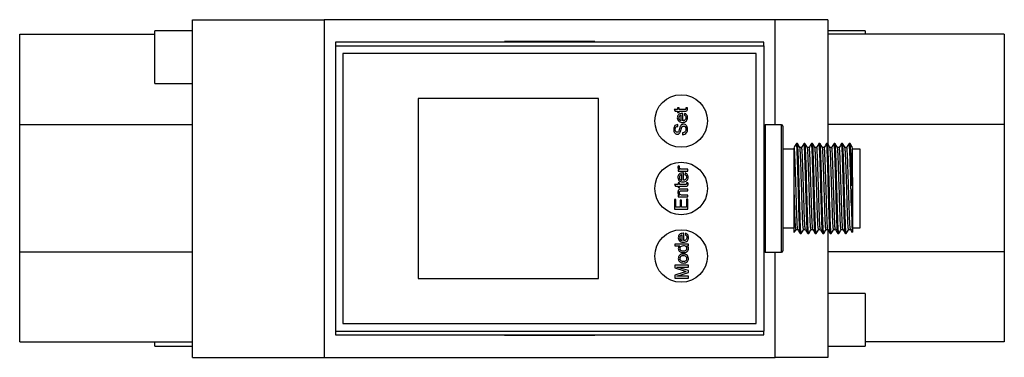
# Model space of a CAD drawing. Header units: millimetres. Extents: x 30 to 478, y 6 to 276.
# Tile 1 of 3: x 30 to 161, y 56 to 101. Entities that reach past the tile are written whole.
import ezdxf

# ---------------------------------------------------------------- set-up
doc = ezdxf.new("R2010")
doc.units = ezdxf.units.MM

msp = doc.modelspace()

# ---------------------------------------------------------------- linework, layer by layer
at = {"color": 7, "linetype": 'Continuous', "lineweight": 25}
for p, q in [((53.19, 55.87), (53.19, 100.87)), ((53.19, 100.87), (70.69, 100.87)), ((130.69, 100.87), (70.69, 100.87)), ((70.69, 100.87), (70.69, 55.87)), ((137.69, 100.87), (130.69, 100.87)), ((130.69, 86.87), (130.69, 100.87)), ((137.69, 100.87), (137.69, 84.34)), ((30.19, 98.92), (48.19, 98.92)), ((30.19, 86.91), (30.19, 98.92)), ((53.19, 99.37), (48.19, 99.37)), ((48.19, 92.84), (48.19, 99.37)), ((142.69, 99.37), (137.69, 99.37)), ((161.19, 98.92), (137.69, 98.92)), ((142.69, 99.37), (142.69, 98.92)), ((161.19, 98.92), (161.19, 86.91)), ((129.19, 97.87), (72.19, 97.87)), ((72.19, 97.87), (72.19, 97.37)), ((72.19, 97.37), (72.19, 59.37)), ((72.19, 97.37), (129.19, 97.37)), ((94.69, 97.87), (94.69, 97.97)), ((99.19, 97.97), (94.69, 97.97)), ((99.19, 97.87), (99.19, 97.97)), ((106.69, 97.97), (99.19, 97.97)), ((106.69, 97.87), (106.69, 97.97)), ((129.19, 97.37), (129.19, 97.87)), ((129.19, 97.37), (129.19, 59.37)), ((73.19, 96.37), (73.19, 60.37)), ((128.19, 96.37), (73.19, 96.37)), ((128.19, 60.37), (128.19, 96.37)), ((48.19, 92.37), (48.19, 92.84)), ((48.19, 92.37), (53.19, 92.37)), ((107.19, 90.37), (83.19, 90.37)), ((83.19, 90.37), (83.19, 66.37)), ((107.19, 66.37), (107.19, 90.37)), ((117.7, 89.12), (117.7, 88.91)), ((117.91, 89.12), (117.7, 89.12)), ((117.91, 88.91), (117.91, 89.12)), ((119.02, 89.14), (118.83, 89.12)), ((117.25, 88.91), (117.38, 88.68)), ((117.7, 88.91), (117.25, 88.91)), ((117.38, 88.68), (117.7, 88.68)), ((117.7, 88.68), (117.7, 88.52)), ((117.7, 88.52), (117.91, 88.52)), ((118.66, 88.91), (117.91, 88.91)), ((117.91, 88.68), (118.65, 88.68)), ((117.91, 88.52), (117.91, 88.68)), ((118.21, 87.41), (118.21, 88.15)), ((118.42, 87.41), (118.42, 88.38)), ((118.65, 88.37), (118.63, 88.14)), ((30.19, 69.93), (30.19, 86.91)), ((30.19, 86.91), (53.19, 86.91)), ((117.73, 86.65), (117.73, 86.9)), ((131.54, 86.87), (129.39, 86.87)), ((129.39, 86.87), (129.39, 69.87)), ((131.54, 78.37), (131.54, 86.87)), ((131.74, 86.67), (131.74, 78.37)), ((161.19, 86.91), (137.69, 86.91)), ((161.19, 86.91), (161.19, 69.93)), ((118.39, 85.8), (118.39, 85.54)), ((133.66, 84.37), (133.54, 84.37)), ((134.66, 84.37), (134.54, 84.37)), ((135.66, 84.37), (135.54, 84.37)), ((136.66, 84.37), (136.54, 84.37)), ((137.66, 84.37), (137.54, 84.37)), ((138.66, 84.37), (138.54, 84.37)), ((139.66, 84.37), (139.54, 84.37)), ((140.66, 84.37), (140.54, 84.37)), ((133.24, 83.62), (131.74, 83.62)), ((134.23, 83.83), (133.98, 83.83)), ((135.23, 83.83), (134.98, 83.83)), ((136.23, 83.83), (135.98, 83.83)), ((137.23, 83.83), (136.98, 83.83)), ((138.23, 83.83), (137.98, 83.83)), ((139.23, 83.83), (138.98, 83.83)), ((140.23, 83.83), (139.98, 83.83)), ((140.79, 78.37), (140.79, 82.62)), ((141.99, 83.62), (140.99, 83.62)), ((140.99, 82.08), (140.99, 83.62)), ((141.99, 82.08), (141.99, 83.62)), ((118.02, 81.32), (117.82, 81.39)), ((140.99, 79.86), (140.99, 82.08)), ((141.99, 73.12), (141.99, 82.08)), ((117.78, 80.91), (117.78, 80.7)), ((117.96, 80.91), (117.78, 80.91)), ((117.78, 80.7), (119.09, 80.7)), ((118.29, 79.48), (118.29, 80.22)), ((119.09, 80.93), (118.39, 80.93)), ((118.49, 79.48), (118.49, 80.45)), ((118.72, 80.44), (118.7, 80.21)), ((119.09, 80.7), (119.09, 80.93)), ((117.33, 78.9), (117.46, 78.67)), ((117.78, 78.9), (117.33, 78.9)), ((117.46, 78.67), (117.78, 78.67)), ((117.78, 79.11), (117.78, 78.9)), ((117.99, 79.11), (117.78, 79.11)), ((117.78, 78.67), (117.78, 78.51)), ((117.99, 78.9), (117.99, 79.11)), ((118.73, 78.9), (117.99, 78.9)), ((117.99, 78.67), (118.72, 78.67)), ((117.99, 78.51), (117.99, 78.67)), ((119.1, 79.13), (118.9, 79.11)), ((140.99, 79.85), (140.99, 72.57)), ((117.78, 78.51), (117.99, 78.51)), ((117.78, 77.47), (117.78, 77.24)), ((117.96, 77.47), (117.78, 77.47)), ((119.09, 78.3), (118.29, 78.3)), ((118.31, 78.07), (119.09, 78.07)), ((119.09, 77.47), (118.39, 77.47)), ((119.09, 78.07), (119.09, 78.3)), ((119.09, 77.24), (119.09, 77.47)), ((131.54, 69.87), (131.54, 78.37)), ((131.74, 78.37), (131.74, 70.07)), ((117.29, 76.9), (117.29, 75.63)), ((117.5, 76.9), (117.29, 76.9)), ((117.5, 75.88), (117.5, 76.9)), ((117.78, 77.24), (119.09, 77.24)), ((118.06, 76.83), (118.06, 75.88)), ((118.26, 76.83), (118.06, 76.83)), ((118.26, 75.88), (118.26, 76.83)), ((118.89, 76.94), (118.89, 75.88)), ((119.09, 76.94), (118.89, 76.94)), ((119.09, 75.63), (119.09, 76.94)), ((140.85, 76.05), (140.87, 75.08)), ((117.29, 75.63), (119.09, 75.63)), ((118.06, 75.88), (117.5, 75.88)), ((118.89, 75.88), (118.26, 75.88)), ((140.92, 73.4), (140.94, 72.91)), ((118.34, 71.44), (118.34, 72.18)), ((118.55, 71.44), (118.55, 72.41)), ((118.78, 72.4), (118.76, 72.17)), ((131.74, 73.12), (133.24, 73.12)), ((133.48, 72.91), (133.72, 72.91)), ((134.04, 72.37), (134.16, 72.37)), ((134.48, 72.91), (134.72, 72.91)), ((135.04, 72.37), (135.16, 72.37)), ((135.48, 72.91), (135.72, 72.91)), ((136.04, 72.37), (136.16, 72.37)), ((136.48, 72.91), (136.72, 72.91)), ((137.04, 72.37), (137.16, 72.37)), ((137.48, 72.91), (137.72, 72.91)), ((137.69, 72.91), (137.69, 55.87)), ((138.04, 72.37), (138.16, 72.37)), ((138.48, 72.91), (138.72, 72.91)), ((139.04, 72.37), (139.16, 72.37)), ((139.48, 72.91), (139.72, 72.91)), ((140.04, 72.37), (140.16, 72.37)), ((140.48, 72.91), (140.72, 72.91)), ((140.99, 73.12), (141.99, 73.12)), ((117.35, 70.96), (117.35, 70.72)), ((119.15, 70.96), (117.35, 70.96)), ((119.15, 70.72), (119.15, 70.96)), ((30.19, 69.93), (53.19, 69.93)), ((30.19, 57.92), (30.19, 69.93)), ((117.35, 70.72), (118.01, 70.72)), ((118.95, 70.72), (119.15, 70.72)), ((129.39, 69.87), (131.54, 69.87)), ((130.69, 55.87), (130.69, 69.87)), ((161.19, 69.93), (137.69, 69.93)), ((161.19, 69.93), (161.19, 57.92)), ((117.35, 68.17), (117.35, 67.79)), ((119.15, 68.17), (117.35, 68.17)), ((119.15, 67.91), (119.15, 68.17)), ((117.35, 67.79), (118.59, 67.39)), ((118.61, 67.22), (117.35, 66.82)), ((117.35, 66.82), (117.35, 66.44)), ((117.63, 67.91), (119.15, 67.91)), ((119.15, 67.43), (117.63, 67.91)), ((117.63, 66.69), (119.15, 67.17)), ((119.15, 67.17), (119.15, 67.43)), ((83.19, 66.37), (107.19, 66.37)), ((117.35, 66.44), (119.15, 66.44)), ((119.15, 66.69), (117.63, 66.69)), ((119.15, 66.44), (119.15, 66.69)), ((142.69, 64.37), (137.69, 64.37)), ((142.69, 64.37), (142.69, 57.37)), ((73.19, 60.37), (128.19, 60.37)), ((72.19, 59.37), (129.19, 59.37)), ((72.19, 59.37), (72.19, 58.87)), ((129.19, 58.87), (129.19, 59.37)), ((30.19, 57.92), (53.19, 57.92)), ((48.19, 57.84), (48.19, 57.92)), ((48.19, 57.37), (48.19, 57.84)), ((72.19, 58.87), (129.19, 58.87)), ((94.69, 58.77), (94.69, 58.87)), ((99.19, 58.77), (94.69, 58.77)), ((99.19, 58.77), (99.19, 58.87)), ((106.69, 58.77), (99.19, 58.77)), ((106.69, 58.77), (106.69, 58.87)), ((161.19, 57.92), (142.69, 57.92)), ((48.19, 57.37), (53.19, 57.37)), ((137.69, 57.37), (142.69, 57.37)), ((53.19, 55.87), (70.69, 55.87)), ((70.69, 55.87), (130.69, 55.87)), ((137.69, 55.87), (130.69, 55.87))]:
    msp.add_line(p, q, dxfattribs=at)
for centre in [(118.19, 87.37), (118.19, 78.37), (118.19, 69.37)]:
    msp.add_circle(centre, 3.5, dxfattribs=at)
for centre, start, end in [((129.39, 86.67), 90, 180), ((131.54, 86.67), 0, 90), ((129.39, 70.07), 180, 270), ((131.54, 70.07), 270, 0)]:
    msp.add_arc(centre, 0.2, start, end, dxfattribs=at)
for points, knots in [([(118.83, 89.12), (118.83, 89.1), (118.83, 89.07), (118.83, 89.04), (118.83, 89.02)], [0, 0, 0, 0, 0.560018, 1, 1, 1, 1]), ([(119.04, 88.98), (119.04, 89.01), (119.04, 89.06), (119.03, 89.11), (119.02, 89.14)], [0, 0, 0, 0, 0.55985, 1, 1, 1, 1]), ([(118.36, 88.38), (118.26, 88.37), (118.07, 88.36), (117.84, 88.22), (117.7, 88.01), (117.69, 87.86), (117.68, 87.79)], [0, 0, 0, 0, 0.280741, 0.55974, 0.779678, 1, 1, 1, 1]), ([(117.68, 87.79), (117.69, 87.69), (117.71, 87.49), (117.91, 87.29), (118.14, 87.19), (118.3, 87.18), (118.37, 87.18)], [0, 0, 0, 0, 0.279447, 0.558428, 0.778902, 1, 1, 1, 1]), ([(118, 88.06), (117.96, 88.02), (117.9, 87.93), (117.89, 87.83), (117.89, 87.79)], [0, 0, 0, 0, 0.5585447, 1, 1, 1, 1]), ([(117.89, 87.79), (117.89, 87.73), (117.9, 87.63), (117.98, 87.51), (118.09, 87.43), (118.17, 87.42), (118.21, 87.41)], [0, 0, 0, 0, 0.280187, 0.559707, 0.779631, 1, 1, 1, 1]), ([(118.21, 88.15), (118.17, 88.14), (118.09, 88.13), (118.03, 88.08), (118, 88.06)], [0, 0, 0, 0, 0.560673, 1, 1, 1, 1]), ([(118.42, 88.38), (118.41, 88.38), (118.39, 88.38), (118.37, 88.38), (118.36, 88.38)], [0, 0, 0, 0, 0.5600002, 1, 1, 1, 1]), ([(118.37, 87.18), (118.47, 87.19), (118.66, 87.2), (118.9, 87.35), (119.02, 87.57), (119.03, 87.72), (119.04, 87.8)], [0, 0, 0, 0, 0.280622, 0.559443, 0.77936, 1, 1, 1, 1]), ([(118.83, 87.8), (118.83, 87.74), (118.81, 87.62), (118.7, 87.49), (118.56, 87.42), (118.46, 87.41), (118.42, 87.41)], [0, 0, 0, 0, 0.279505, 0.558581, 0.778977, 1, 1, 1, 1]), ([(118.63, 88.14), (118.66, 88.13), (118.73, 88.09), (118.82, 87.97), (118.83, 87.87), (118.83, 87.8)], [0, 0, 0, 0, 0.280798, 0.560737, 1, 1, 1, 1]), ([(118.65, 88.68), (118.7, 88.68), (118.81, 88.68), (118.96, 88.72), (119.04, 88.85), (119.04, 88.93), (119.04, 88.98)], [0, 0, 0, 0, 0.282324, 0.559206, 0.778668, 1, 1, 1, 1]), ([(119.04, 87.8), (119.04, 87.87), (119.03, 88.01), (118.94, 88.19), (118.8, 88.31), (118.7, 88.35), (118.65, 88.37)], [0, 0, 0, 0, 0.280402, 0.5598, 0.779793, 1, 1, 1, 1]), ([(118.83, 89.02), (118.83, 89), (118.83, 88.97), (118.81, 88.94), (118.75, 88.9), (118.7, 88.9), (118.66, 88.91)], [0, 0, 0, 0, 0.249587, 0.374789, 0.500416, 1, 1, 1, 1]), ([(117.73, 86.9), (117.64, 86.89), (117.46, 86.86), (117.23, 86.61), (117.21, 86.38), (117.2, 86.24)], [0, 0, 0, 0, 0.2803427, 0.5597759, 1, 1, 1, 1]), ([(117.4, 86.25), (117.41, 86.3), (117.41, 86.41), (117.48, 86.55), (117.6, 86.63), (117.68, 86.64), (117.73, 86.65)], [0, 0, 0, 0, 0.280883, 0.55964, 0.779402, 1, 1, 1, 1]), ([(118.07, 86.64), (118.03, 86.5), (117.97, 86.32), (117.91, 86.07), (117.86, 85.98), (117.83, 85.93)], [0, 0, 0, 0, 0.560569, 0.780945, 1, 1, 1, 1]), ([(118.51, 86.95), (118.45, 86.94), (118.35, 86.93), (118.18, 86.83), (118.11, 86.71), (118.07, 86.64)], [0, 0, 0, 0, 0.280451, 0.560603, 1, 1, 1, 1]), ([(118.08, 85.88), (118.1, 85.95), (118.15, 86.06), (118.19, 86.23), (118.23, 86.37), (118.26, 86.46), (118.28, 86.5)], [0, 0, 0, 0, 0.339776, 0.55988, 0.779992, 1, 1, 1, 1]), ([(118.28, 86.5), (118.29, 86.53), (118.31, 86.59), (118.37, 86.65), (118.45, 86.69), (118.49, 86.69), (118.52, 86.7)], [0, 0, 0, 0, 0.280465, 0.559962, 0.779898, 1, 1, 1, 1]), ([(119.04, 86.3), (119.03, 86.38), (119.02, 86.56), (118.9, 86.78), (118.71, 86.92), (118.58, 86.94), (118.51, 86.95)], [0, 0, 0, 0, 0.280676, 0.560326, 0.7802, 1, 1, 1, 1]), ([(118.52, 86.7), (118.55, 86.69), (118.63, 86.68), (118.72, 86.62), (118.81, 86.49), (118.82, 86.37), (118.83, 86.28)], [0, 0, 0, 0, 0.186896, 0.373965, 0.561183, 1, 1, 1, 1]), ([(117.2, 86.24), (117.2, 86.15), (117.21, 85.99), (117.32, 85.77), (117.49, 85.64), (117.62, 85.62), (117.69, 85.61)], [0, 0, 0, 0, 0.280861, 0.5604598, 0.780236, 1, 1, 1, 1]), ([(117.67, 85.87), (117.65, 85.87), (117.61, 85.87), (117.53, 85.91), (117.45, 85.99), (117.41, 86.12), (117.41, 86.2), (117.4, 86.25)], [0, 0, 0, 0, 0.125202, 0.250355, 0.499289, 0.74919, 1, 1, 1, 1]), ([(117.83, 85.93), (117.8, 85.91), (117.76, 85.87), (117.7, 85.87), (117.67, 85.87)], [0, 0, 0, 0, 0.558811, 1, 1, 1, 1]), ([(117.69, 85.61), (117.73, 85.62), (117.83, 85.62), (117.98, 85.71), (118.04, 85.81), (118.08, 85.88)], [0, 0, 0, 0, 0.280295, 0.560522, 1, 1, 1, 1]), ([(118.39, 85.54), (118.5, 85.56), (118.71, 85.59), (118.93, 85.79), (119.03, 86.05), (119.04, 86.21), (119.04, 86.3)], [0, 0, 0, 0, 0.2796473, 0.5583454, 0.7788201, 1, 1, 1, 1]), ([(118.83, 86.28), (118.83, 86.22), (118.81, 86.08), (118.71, 85.91), (118.55, 85.82), (118.45, 85.8), (118.39, 85.8)], [0, 0, 0, 0, 0.280213, 0.559557, 0.779232, 1, 1, 1, 1]), ([(133.53, 84.37), (133.48, 84.28), (133.37, 84.1), (133.27, 83.92), (133.22, 83.82)], [0, 0, 0, 0, 0.500018, 1, 1, 1, 1]), ([(134.03, 72.41), (134.02, 72.44), (134, 72.52), (133.95, 73.12), (133.91, 74.08), (133.87, 75.34), (133.83, 76.8), (133.8, 77.85), (133.77, 78.89), (133.75, 79.95), (133.7, 81.41), (133.66, 82.66), (133.62, 83.63), (133.58, 84.21), (133.55, 84.44), (133.53, 84.35), (133.53, 84.34)], [0, 0, 0, 0, 0.068833, 0.153126, 0.235979, 0.318832, 0.403126, 0.485979, 0.48623, 0.569006, 0.653213, 0.73598, 0.818834, 0.903127, 0.98598, 1, 1, 1, 1]), ([(134.17, 72.41), (134.17, 72.39), (134.15, 72.3), (134.12, 72.53), (134.08, 73.11), (134.04, 74.08), (134, 75.34), (133.95, 76.8), (133.91, 78.37), (133.87, 79.94), (133.83, 81.41), (133.8, 82.25), (133.77, 82.98), (133.75, 83.63), (133.7, 84.25), (133.68, 84.33), (133.66, 84.37)], [0, 0, 0, 0, 0.013792, 0.095502, 0.178633, 0.260343, 0.342054, 0.425184, 0.506895, 0.588605, 0.671736, 0.753446, 0.753694, 0.835328, 0.918374, 1, 1, 1, 1]), ([(133.98, 83.82), (133.93, 83.92), (133.83, 84.1), (133.72, 84.28), (133.67, 84.37)], [0, 0, 0, 0, 0.499982, 1, 1, 1, 1]), ([(134.53, 84.37), (134.48, 84.28), (134.38, 84.1), (134.27, 83.92), (134.22, 83.83)], [0, 0, 0, 0, 0.505889, 1, 1, 1, 1]), ([(134.72, 72.95), (134.71, 72.98), (134.68, 73.05), (134.64, 73.6), (134.6, 74.47), (134.56, 75.61), (134.52, 76.94), (134.48, 78.37), (134.43, 79.8), (134.39, 81.13), (134.35, 82.27), (134.31, 83.16), (134.27, 83.68), (134.24, 83.89), (134.23, 83.83), (134.23, 83.83)], [0, 0, 0, 0, 0.068806, 0.154389, 0.238509, 0.32263, 0.408213, 0.492333, 0.576454, 0.662037, 0.746157, 0.830278, 0.915861, 0.999981, 1, 1, 1, 1]), ([(135.04, 72.37), (135.02, 72.41), (135, 72.49), (134.95, 73.12), (134.91, 74.08), (134.87, 75.34), (134.83, 76.8), (134.8, 77.85), (134.77, 78.89), (134.75, 79.95), (134.7, 81.41), (134.66, 82.66), (134.62, 83.63), (134.58, 84.21), (134.55, 84.44), (134.53, 84.35), (134.53, 84.34)], [0, 0, 0, 0, 0.081708, 0.164835, 0.246543, 0.32825, 0.411378, 0.493086, 0.493333, 0.574965, 0.658008, 0.739631, 0.821338, 0.904466, 0.986174, 1, 1, 1, 1]), ([(135.17, 72.41), (135.17, 72.39), (135.15, 72.3), (135.12, 72.53), (135.08, 73.11), (135.04, 74.08), (135, 75.34), (134.95, 76.8), (134.91, 78.37), (134.87, 79.94), (134.83, 81.41), (134.8, 82.25), (134.77, 82.98), (134.75, 83.63), (134.7, 84.25), (134.68, 84.33), (134.66, 84.37)], [0, 0, 0, 0, 0.013792, 0.095502, 0.178633, 0.260343, 0.342054, 0.425184, 0.506895, 0.588605, 0.671736, 0.753446, 0.753694, 0.835328, 0.918374, 1, 1, 1, 1]), ([(134.98, 83.82), (134.93, 83.92), (134.83, 84.1), (134.72, 84.28), (134.67, 84.37)], [0, 0, 0, 0, 0.499982, 1, 1, 1, 1]), ([(135.53, 84.37), (135.48, 84.28), (135.38, 84.1), (135.27, 83.92), (135.22, 83.83)], [0, 0, 0, 0, 0.505889, 1, 1, 1, 1]), ([(135.72, 72.95), (135.71, 72.98), (135.68, 73.05), (135.64, 73.6), (135.6, 74.47), (135.56, 75.61), (135.52, 76.94), (135.48, 78.37), (135.43, 79.8), (135.39, 81.13), (135.35, 82.27), (135.31, 83.16), (135.27, 83.68), (135.24, 83.89), (135.23, 83.83), (135.23, 83.83)], [0, 0, 0, 0, 0.068806, 0.154389, 0.238509, 0.32263, 0.408213, 0.492333, 0.576454, 0.662037, 0.746157, 0.830278, 0.915861, 0.999981, 1, 1, 1, 1]), ([(136.03, 72.41), (136.02, 72.44), (136, 72.52), (135.95, 73.12), (135.91, 74.08), (135.87, 75.34), (135.83, 76.8), (135.8, 77.85), (135.77, 78.89), (135.75, 79.95), (135.7, 81.41), (135.66, 82.66), (135.62, 83.63), (135.58, 84.21), (135.55, 84.44), (135.53, 84.35), (135.53, 84.34)], [0, 0, 0, 0, 0.068833, 0.153126, 0.235979, 0.318832, 0.403126, 0.485979, 0.48623, 0.569006, 0.653213, 0.73598, 0.818834, 0.903127, 0.98598, 1, 1, 1, 1]), ([(136.17, 72.41), (136.17, 72.39), (136.15, 72.3), (136.12, 72.53), (136.08, 73.11), (136.04, 74.08), (136, 75.34), (135.95, 76.8), (135.91, 78.37), (135.87, 79.94), (135.83, 81.41), (135.8, 82.25), (135.77, 82.98), (135.75, 83.63), (135.7, 84.25), (135.68, 84.33), (135.66, 84.37)], [0, 0, 0, 0, 0.013792, 0.095502, 0.178633, 0.260343, 0.342054, 0.425184, 0.506895, 0.588605, 0.671736, 0.753446, 0.753694, 0.835328, 0.918374, 1, 1, 1, 1]), ([(135.98, 83.82), (135.93, 83.92), (135.83, 84.1), (135.72, 84.28), (135.67, 84.37)], [0, 0, 0, 0, 0.499982, 1, 1, 1, 1]), ([(136.53, 84.37), (136.48, 84.28), (136.38, 84.1), (136.27, 83.92), (136.22, 83.83)], [0, 0, 0, 0, 0.5058886, 1, 1, 1, 1]), ([(136.72, 72.95), (136.71, 72.98), (136.68, 73.05), (136.64, 73.6), (136.6, 74.47), (136.56, 75.61), (136.52, 76.94), (136.48, 78.37), (136.43, 79.8), (136.39, 81.13), (136.35, 82.27), (136.31, 83.16), (136.27, 83.68), (136.24, 83.89), (136.23, 83.83), (136.23, 83.83)], [0, 0, 0, 0, 0.068806, 0.154389, 0.238509, 0.32263, 0.408213, 0.492333, 0.576454, 0.662037, 0.746157, 0.830278, 0.915861, 0.999981, 1, 1, 1, 1]), ([(137.03, 72.41), (137.02, 72.44), (137, 72.52), (136.95, 73.12), (136.91, 74.08), (136.87, 75.34), (136.83, 76.8), (136.8, 77.85), (136.77, 78.89), (136.75, 79.95), (136.7, 81.41), (136.66, 82.66), (136.62, 83.63), (136.58, 84.21), (136.55, 84.44), (136.53, 84.35), (136.53, 84.34)], [0, 0, 0, 0, 0.068833, 0.153126, 0.235979, 0.318832, 0.403126, 0.485979, 0.48623, 0.569006, 0.653213, 0.73598, 0.818834, 0.903127, 0.98598, 1, 1, 1, 1]), ([(137.17, 72.41), (137.17, 72.39), (137.15, 72.3), (137.12, 72.53), (137.08, 73.11), (137.04, 74.08), (137, 75.34), (136.95, 76.8), (136.91, 78.37), (136.87, 79.94), (136.83, 81.41), (136.8, 82.25), (136.77, 82.98), (136.75, 83.63), (136.7, 84.25), (136.68, 84.33), (136.66, 84.37)], [0, 0, 0, 0, 0.013792, 0.095502, 0.178633, 0.260343, 0.342054, 0.425184, 0.506895, 0.588605, 0.671736, 0.753446, 0.753694, 0.835328, 0.918374, 1, 1, 1, 1]), ([(136.98, 83.82), (136.93, 83.92), (136.83, 84.1), (136.72, 84.28), (136.67, 84.37)], [0, 0, 0, 0, 0.499982, 1, 1, 1, 1]), ([(137.53, 84.37), (137.48, 84.28), (137.38, 84.1), (137.27, 83.92), (137.22, 83.83)], [0, 0, 0, 0, 0.505889, 1, 1, 1, 1]), ([(137.72, 72.95), (137.71, 72.98), (137.68, 73.05), (137.64, 73.6), (137.6, 74.47), (137.56, 75.61), (137.52, 76.94), (137.48, 78.37), (137.43, 79.8), (137.39, 81.13), (137.35, 82.27), (137.31, 83.16), (137.27, 83.68), (137.24, 83.89), (137.23, 83.83), (137.23, 83.83)], [0, 0, 0, 0, 0.068806, 0.154389, 0.238509, 0.32263, 0.408213, 0.492333, 0.576454, 0.662037, 0.746157, 0.830278, 0.915861, 0.999981, 1, 1, 1, 1]), ([(138.03, 72.41), (138.02, 72.44), (138, 72.52), (137.95, 73.12), (137.91, 74.08), (137.87, 75.34), (137.83, 76.8), (137.8, 77.85), (137.77, 78.89), (137.75, 79.95), (137.7, 81.41), (137.66, 82.66), (137.62, 83.63), (137.58, 84.21), (137.55, 84.44), (137.53, 84.35), (137.53, 84.34)], [0, 0, 0, 0, 0.068833, 0.153126, 0.235979, 0.318832, 0.403126, 0.485979, 0.48623, 0.569006, 0.653213, 0.73598, 0.818834, 0.903127, 0.98598, 1, 1, 1, 1]), ([(138.17, 72.41), (138.17, 72.39), (138.15, 72.3), (138.12, 72.53), (138.08, 73.11), (138.04, 74.08), (138, 75.34), (137.95, 76.8), (137.91, 78.37), (137.87, 79.94), (137.83, 81.41), (137.8, 82.25), (137.77, 82.98), (137.75, 83.63), (137.7, 84.25), (137.68, 84.33), (137.66, 84.37)], [0, 0, 0, 0, 0.013792, 0.095502, 0.178633, 0.260343, 0.342054, 0.425184, 0.506895, 0.588605, 0.671736, 0.753446, 0.753694, 0.835328, 0.918374, 1, 1, 1, 1]), ([(137.98, 83.82), (137.93, 83.92), (137.83, 84.1), (137.72, 84.28), (137.67, 84.37)], [0, 0, 0, 0, 0.499982, 1, 1, 1, 1]), ([(138.53, 84.37), (138.48, 84.28), (138.38, 84.1), (138.27, 83.92), (138.22, 83.83)], [0, 0, 0, 0, 0.505889, 1, 1, 1, 1]), ([(138.72, 72.95), (138.71, 72.98), (138.68, 73.05), (138.64, 73.6), (138.6, 74.47), (138.56, 75.61), (138.52, 76.94), (138.48, 78.37), (138.43, 79.8), (138.39, 81.13), (138.35, 82.27), (138.31, 83.16), (138.27, 83.68), (138.24, 83.89), (138.23, 83.83), (138.23, 83.83)], [0, 0, 0, 0, 0.068806, 0.154389, 0.238509, 0.32263, 0.408213, 0.492333, 0.576454, 0.662037, 0.746157, 0.830278, 0.915861, 0.999981, 1, 1, 1, 1]), ([(139.03, 72.41), (139.02, 72.44), (139, 72.52), (138.95, 73.12), (138.91, 74.08), (138.87, 75.34), (138.83, 76.8), (138.8, 77.85), (138.77, 78.89), (138.75, 79.95), (138.7, 81.41), (138.66, 82.66), (138.62, 83.63), (138.58, 84.21), (138.55, 84.44), (138.53, 84.35), (138.53, 84.34)], [0, 0, 0, 0, 0.068833, 0.153126, 0.235979, 0.318832, 0.403126, 0.485979, 0.48623, 0.569006, 0.653213, 0.73598, 0.818834, 0.903127, 0.98598, 1, 1, 1, 1]), ([(139.17, 72.41), (139.17, 72.39), (139.15, 72.3), (139.12, 72.53), (139.08, 73.11), (139.04, 74.08), (139, 75.34), (138.95, 76.8), (138.91, 78.37), (138.87, 79.94), (138.83, 81.41), (138.8, 82.25), (138.77, 82.98), (138.75, 83.63), (138.7, 84.25), (138.68, 84.33), (138.66, 84.37)], [0, 0, 0, 0, 0.013792, 0.095502, 0.178633, 0.260343, 0.342054, 0.425184, 0.506895, 0.588605, 0.671736, 0.753446, 0.753694, 0.835328, 0.918374, 1, 1, 1, 1]), ([(138.98, 83.82), (138.93, 83.92), (138.83, 84.1), (138.72, 84.28), (138.67, 84.37)], [0, 0, 0, 0, 0.499982, 1, 1, 1, 1]), ([(139.53, 84.37), (139.48, 84.28), (139.38, 84.1), (139.27, 83.92), (139.22, 83.83)], [0, 0, 0, 0, 0.505889, 1, 1, 1, 1]), ([(139.72, 72.95), (139.71, 72.98), (139.68, 73.05), (139.64, 73.6), (139.6, 74.47), (139.56, 75.61), (139.52, 76.94), (139.48, 78.37), (139.43, 79.8), (139.39, 81.13), (139.35, 82.27), (139.31, 83.16), (139.27, 83.68), (139.24, 83.89), (139.23, 83.83), (139.23, 83.83)], [0, 0, 0, 0, 0.068806, 0.154389, 0.238509, 0.32263, 0.408213, 0.492333, 0.576454, 0.662037, 0.746157, 0.830278, 0.915861, 0.999981, 1, 1, 1, 1]), ([(140.04, 72.37), (140.02, 72.41), (140, 72.49), (139.95, 73.12), (139.91, 74.08), (139.87, 75.34), (139.83, 76.8), (139.8, 77.85), (139.77, 78.89), (139.75, 79.95), (139.7, 81.41), (139.66, 82.66), (139.62, 83.63), (139.58, 84.21), (139.55, 84.44), (139.53, 84.35), (139.53, 84.34)], [0, 0, 0, 0, 0.081708, 0.164835, 0.246543, 0.32825, 0.411378, 0.493086, 0.493333, 0.574965, 0.658008, 0.739631, 0.821338, 0.904466, 0.986174, 1, 1, 1, 1]), ([(140.17, 72.41), (140.17, 72.39), (140.15, 72.3), (140.12, 72.53), (140.08, 73.11), (140.04, 74.08), (140, 75.34), (139.95, 76.8), (139.91, 78.37), (139.87, 79.94), (139.83, 81.41), (139.8, 82.25), (139.77, 82.98), (139.75, 83.63), (139.7, 84.25), (139.68, 84.33), (139.66, 84.37)], [0, 0, 0, 0, 0.013792, 0.095502, 0.178633, 0.260343, 0.342054, 0.425184, 0.506895, 0.588605, 0.671736, 0.753446, 0.753694, 0.835328, 0.918374, 1, 1, 1, 1]), ([(139.98, 83.82), (139.93, 83.92), (139.83, 84.1), (139.72, 84.28), (139.67, 84.37)], [0, 0, 0, 0, 0.499982, 1, 1, 1, 1]), ([(140.53, 84.37), (140.48, 84.28), (140.38, 84.1), (140.27, 83.92), (140.22, 83.83)], [0, 0, 0, 0, 0.505889, 1, 1, 1, 1]), ([(140.72, 72.95), (140.71, 72.98), (140.68, 73.05), (140.64, 73.6), (140.6, 74.47), (140.56, 75.61), (140.52, 76.94), (140.48, 78.37), (140.43, 79.8), (140.39, 81.13), (140.35, 82.27), (140.31, 83.16), (140.27, 83.68), (140.24, 83.89), (140.23, 83.83), (140.23, 83.83)], [0, 0, 0, 0, 0.068806, 0.154389, 0.238509, 0.32263, 0.408213, 0.492333, 0.576454, 0.662037, 0.746157, 0.830278, 0.915861, 0.999981, 1, 1, 1, 1]), ([(140.79, 78.38), (140.77, 78.9), (140.75, 79.95), (140.7, 81.41), (140.66, 82.66), (140.62, 83.63), (140.58, 84.21), (140.55, 84.44), (140.53, 84.35), (140.53, 84.34)], [0, 0, 0, 0, 0.1611147, 0.3250158, 0.4861136, 0.6473785, 0.8114465, 0.9727114, 1, 1, 1, 1]), ([(140.79, 82.62), (140.77, 82.96), (140.75, 83.64), (140.7, 84.25), (140.68, 84.33), (140.66, 84.37)], [0, 0, 0, 0, 0.331434, 0.668601, 1, 1, 1, 1]), ([(140.98, 83.82), (140.93, 83.92), (140.83, 84.1), (140.72, 84.28), (140.67, 84.37)], [0, 0, 0, 0, 0.499982, 1, 1, 1, 1]), ([(133.72, 72.95), (133.71, 72.98), (133.68, 73.05), (133.64, 73.6), (133.6, 74.47), (133.56, 75.61), (133.52, 76.94), (133.48, 78.37), (133.43, 79.8), (133.39, 81.13), (133.35, 82.28), (133.31, 83.15), (133.27, 83.66), (133.25, 83.77), (133.24, 83.81)], [0, 0, 0, 0, 0.070663, 0.158557, 0.244949, 0.331341, 0.419234, 0.505626, 0.592018, 0.679912, 0.766303, 0.852695, 0.940589, 1, 1, 1, 1]), ([(133.24, 77.93), (133.24, 78.09), (133.24, 78.57), (133.24, 79.35), (133.24, 80.24), (133.24, 81.07), (133.24, 81.82), (133.24, 82.48), (133.24, 83.03), (133.24, 83.44), (133.24, 83.71), (133.24, 83.78), (133.24, 83.81)], [0, 0, 0, 0, 0.058438, 0.165813, 0.273187, 0.379032, 0.484877, 0.590722, 0.696567, 0.803942, 0.911316, 1, 1, 1, 1]), ([(134.48, 72.91), (134.46, 72.95), (134.43, 73.02), (134.39, 73.6), (134.35, 74.47), (134.31, 75.61), (134.27, 76.94), (134.23, 78.37), (134.18, 79.8), (134.14, 81.13), (134.1, 82.24), (134.06, 83.07), (134.03, 83.6), (134, 83.8), (133.98, 83.82), (133.98, 83.82)], [0, 0, 0, 0, 0.084106, 0.169685, 0.2538, 0.337916, 0.423494, 0.50761, 0.591726, 0.677304, 0.76142, 0.836562, 0.913123, 0.989002, 1, 1, 1, 1]), ([(135.48, 72.91), (135.46, 72.95), (135.43, 73.02), (135.39, 73.6), (135.35, 74.47), (135.31, 75.61), (135.27, 76.94), (135.23, 78.37), (135.18, 79.8), (135.14, 81.13), (135.1, 82.24), (135.06, 83.07), (135.03, 83.6), (135, 83.8), (134.98, 83.82), (134.98, 83.82)], [0, 0, 0, 0, 0.0841063, 0.1696846, 0.2538003, 0.3379159, 0.4234942, 0.5076099, 0.5917256, 0.6773038, 0.7614195, 0.836562, 0.9131232, 0.9890022, 1, 1, 1, 1]), ([(136.48, 72.91), (136.46, 72.95), (136.43, 73.02), (136.39, 73.6), (136.35, 74.47), (136.31, 75.61), (136.27, 76.94), (136.23, 78.37), (136.18, 79.8), (136.14, 81.13), (136.1, 82.24), (136.06, 83.07), (136.03, 83.6), (136, 83.8), (135.98, 83.82), (135.98, 83.82)], [0, 0, 0, 0, 0.084106, 0.169685, 0.2538, 0.337916, 0.423494, 0.50761, 0.591726, 0.677304, 0.76142, 0.836562, 0.913123, 0.989002, 1, 1, 1, 1]), ([(137.48, 72.91), (137.46, 72.95), (137.43, 73.02), (137.39, 73.6), (137.35, 74.47), (137.31, 75.61), (137.27, 76.94), (137.23, 78.37), (137.18, 79.8), (137.14, 81.13), (137.1, 82.24), (137.06, 83.07), (137.03, 83.6), (137, 83.8), (136.98, 83.82), (136.98, 83.82)], [0, 0, 0, 0, 0.084106, 0.169685, 0.2538, 0.337916, 0.423494, 0.50761, 0.591726, 0.677304, 0.76142, 0.836562, 0.913123, 0.989002, 1, 1, 1, 1]), ([(138.48, 72.91), (138.46, 72.95), (138.43, 73.02), (138.39, 73.6), (138.35, 74.47), (138.31, 75.61), (138.27, 76.94), (138.23, 78.37), (138.18, 79.8), (138.14, 81.13), (138.1, 82.24), (138.06, 83.07), (138.03, 83.6), (138, 83.8), (137.98, 83.82), (137.98, 83.82)], [0, 0, 0, 0, 0.084106, 0.169685, 0.2538, 0.337916, 0.423494, 0.50761, 0.591726, 0.677304, 0.76142, 0.836562, 0.913123, 0.989002, 1, 1, 1, 1]), ([(139.48, 72.91), (139.46, 72.95), (139.43, 73.02), (139.39, 73.6), (139.35, 74.47), (139.31, 75.61), (139.27, 76.94), (139.23, 78.37), (139.18, 79.8), (139.14, 81.13), (139.1, 82.24), (139.06, 83.07), (139.03, 83.6), (139, 83.8), (138.98, 83.82), (138.98, 83.82)], [0, 0, 0, 0, 0.084106, 0.169685, 0.2538, 0.337916, 0.423494, 0.50761, 0.591726, 0.677304, 0.76142, 0.836562, 0.913123, 0.989002, 1, 1, 1, 1]), ([(140.48, 72.91), (140.46, 72.95), (140.43, 73.02), (140.39, 73.6), (140.35, 74.47), (140.31, 75.61), (140.27, 76.94), (140.23, 78.37), (140.18, 79.8), (140.14, 81.13), (140.1, 82.24), (140.06, 83.07), (140.03, 83.6), (140, 83.8), (139.98, 83.82), (139.98, 83.82)], [0, 0, 0, 0, 0.084106, 0.169685, 0.2538, 0.337916, 0.423494, 0.50761, 0.591726, 0.677304, 0.76142, 0.836562, 0.913123, 0.989002, 1, 1, 1, 1]), ([(140.77, 83.14), (140.77, 83.06), (140.78, 82.89), (140.78, 82.71), (140.79, 82.62)], [0, 0, 0, 0, 0.496702, 1, 1, 1, 1]), ([(140.86, 80.68), (140.85, 80.9), (140.82, 81.61), (140.8, 82.21), (140.79, 82.62)], [0, 0, 0, 0, 0.312845, 1, 1, 1, 1]), ([(140.79, 82.62), (140.79, 82.52), (140.8, 82.24), (140.82, 81.73), (140.84, 81.17), (140.85, 80.81), (140.86, 80.68)], [0, 0, 0, 0, 0.166399, 0.502713, 0.815294, 1, 1, 1, 1]), ([(140.99, 79.85), (140.99, 80.13), (140.99, 80.69), (140.99, 81.48), (140.99, 82.2), (140.99, 82.83), (140.99, 83.31), (140.99, 83.7), (140.99, 83.77), (140.99, 83.81)], [0, 0, 0, 0, 0.128881, 0.257763, 0.397669, 0.53754, 0.675646, 0.813752, 1, 1, 1, 1]), ([(117.82, 81.39), (117.8, 81.35), (117.76, 81.29), (117.76, 81.21), (117.76, 81.18)], [0, 0, 0, 0, 0.559911, 1, 1, 1, 1]), ([(117.96, 81.17), (117.97, 81.2), (117.97, 81.25), (118, 81.3), (118.02, 81.32)], [0, 0, 0, 0, 0.558935, 1, 1, 1, 1]), ([(117.76, 81.18), (117.76, 81.14), (117.77, 81.08), (117.84, 80.98), (117.92, 80.93), (117.96, 80.91)], [0, 0, 0, 0, 0.279396, 0.558808, 1, 1, 1, 1]), ([(118.43, 80.45), (118.34, 80.44), (118.15, 80.43), (117.91, 80.29), (117.77, 80.08), (117.76, 79.93), (117.76, 79.86)], [0, 0, 0, 0, 0.280741, 0.55974, 0.779678, 1, 1, 1, 1]), ([(118.13, 80.97), (118.11, 80.98), (118.06, 80.99), (118, 81.05), (117.97, 81.11), (117.97, 81.15), (117.96, 81.17)], [0, 0, 0, 0, 0.280135, 0.559884, 0.779947, 1, 1, 1, 1]), ([(118.07, 80.13), (118.04, 80.09), (117.97, 80), (117.97, 79.9), (117.96, 79.85)], [0, 0, 0, 0, 0.558545, 1, 1, 1, 1]), ([(118.29, 80.22), (118.24, 80.21), (118.16, 80.2), (118.1, 80.15), (118.07, 80.13)], [0, 0, 0, 0, 0.560673, 1, 1, 1, 1]), ([(118.39, 80.93), (118.34, 80.93), (118.26, 80.94), (118.17, 80.96), (118.13, 80.97)], [0, 0, 0, 0, 0.559947, 1, 1, 1, 1]), ([(118.49, 80.45), (118.48, 80.45), (118.46, 80.45), (118.44, 80.45), (118.43, 80.45)], [0, 0, 0, 0, 0.56, 1, 1, 1, 1]), ([(118.7, 80.21), (118.74, 80.19), (118.81, 80.16), (118.89, 80.04), (118.9, 79.93), (118.91, 79.87)], [0, 0, 0, 0, 0.280798, 0.560737, 1, 1, 1, 1]), ([(119.12, 79.87), (119.11, 79.94), (119.1, 80.08), (119.01, 80.26), (118.88, 80.38), (118.78, 80.42), (118.72, 80.44)], [0, 0, 0, 0, 0.280402, 0.5598, 0.779793, 1, 1, 1, 1]), ([(140.99, 79.85), (140.99, 79.76), (140.99, 79.57), (140.99, 79.25), (140.98, 78.98), (140.97, 78.82), (140.97, 78.77), (140.97, 78.76), (140.97, 78.75), (140.96, 78.74), (140.96, 78.74), (140.96, 78.74), (140.96, 78.74), (140.96, 78.74), (140.96, 78.74), (140.96, 78.75), (140.95, 78.77), (140.94, 78.88), (140.92, 79.25), (140.89, 79.86), (140.87, 80.39), (140.86, 80.66), (140.86, 80.68)], [0, 0, 0, 0, 0.088014, 0.189725, 0.31884, 0.343931, 0.354569, 0.359789, 0.361695, 0.363628, 0.364416, 0.365212, 0.365714, 0.366215, 0.366937, 0.368308, 0.373238, 0.392794, 0.470725, 0.725056, 0.979017, 1, 1, 1, 1]), ([(140.86, 80.68), (140.86, 80.57), (140.87, 80.22), (140.89, 79.68), (140.93, 79.14), (140.94, 78.85), (140.96, 78.75), (140.96, 78.75), (140.96, 78.74), (140.96, 78.74), (140.96, 78.74), (140.96, 78.74), (140.96, 78.74), (140.97, 78.75), (140.97, 78.78), (140.98, 78.9), (140.99, 79.21), (140.99, 79.7), (140.99, 80.08), (140.99, 80.27)], [0, 0, 0, 0, 0.094798, 0.310467, 0.469648, 0.54932, 0.552236, 0.553301, 0.554372, 0.554888, 0.555409, 0.555868, 0.556486, 0.557639, 0.562646, 0.582402, 0.661056, 0.829915, 1, 1, 1, 1]), ([(117.76, 79.86), (117.77, 79.76), (117.79, 79.56), (117.98, 79.35), (118.22, 79.26), (118.37, 79.25), (118.45, 79.25)], [0, 0, 0, 0, 0.279447, 0.558428, 0.778902, 1, 1, 1, 1]), ([(117.96, 79.85), (117.97, 79.8), (117.98, 79.7), (118.06, 79.58), (118.17, 79.5), (118.25, 79.49), (118.29, 79.48)], [0, 0, 0, 0, 0.280187, 0.559707, 0.779631, 1, 1, 1, 1]), ([(118.45, 79.25), (118.54, 79.25), (118.74, 79.27), (118.97, 79.42), (119.1, 79.64), (119.11, 79.79), (119.12, 79.87)], [0, 0, 0, 0, 0.280622, 0.559443, 0.77936, 1, 1, 1, 1]), ([(118.91, 79.87), (118.9, 79.81), (118.89, 79.69), (118.77, 79.56), (118.63, 79.49), (118.54, 79.48), (118.49, 79.48)], [0, 0, 0, 0, 0.279505, 0.558581, 0.778977, 1, 1, 1, 1]), ([(118.72, 78.67), (118.78, 78.67), (118.88, 78.67), (119.04, 78.71), (119.11, 78.84), (119.11, 78.93), (119.12, 78.97)], [0, 0, 0, 0, 0.282324, 0.559206, 0.778668, 1, 1, 1, 1]), ([(118.91, 79.02), (118.91, 79), (118.91, 78.97), (118.88, 78.93), (118.83, 78.9), (118.78, 78.9), (118.73, 78.9)], [0, 0, 0, 0, 0.249587, 0.374789, 0.500416, 1, 1, 1, 1]), ([(118.9, 79.11), (118.9, 79.09), (118.91, 79.06), (118.91, 79.03), (118.91, 79.02)], [0, 0, 0, 0, 0.560018, 1, 1, 1, 1]), ([(119.12, 78.97), (119.11, 79), (119.11, 79.06), (119.1, 79.11), (119.1, 79.13)], [0, 0, 0, 0, 0.55985, 1, 1, 1, 1]), ([(140.79, 78.38), (140.79, 78.38), (140.78, 78.63), (140.77, 78.88), (140.77, 79.12)], [0, 0, 0, 0, 0.0279419, 1, 1, 1, 1]), ([(118.07, 78.29), (118.02, 78.28), (117.92, 78.25), (117.78, 78.1), (117.77, 77.96), (117.76, 77.87)], [0, 0, 0, 0, 0.28116, 0.560648, 1, 1, 1, 1]), ([(117.76, 77.87), (117.76, 77.83), (117.76, 77.74), (117.82, 77.59), (117.91, 77.52), (117.96, 77.47)], [0, 0, 0, 0, 0.280802, 0.561235, 1, 1, 1, 1]), ([(117.96, 77.81), (117.97, 77.84), (117.97, 77.9), (118.01, 77.99), (118.12, 78.07), (118.23, 78.07), (118.31, 78.07)], [0, 0, 0, 0, 0.187161, 0.3741, 0.560532, 1, 1, 1, 1]), ([(118.39, 77.47), (118.33, 77.48), (118.22, 77.48), (118.06, 77.54), (117.98, 77.67), (117.97, 77.76), (117.96, 77.81)], [0, 0, 0, 0, 0.281342, 0.559655, 0.779773, 1, 1, 1, 1]), ([(118.29, 78.3), (118.25, 78.3), (118.18, 78.3), (118.1, 78.3), (118.07, 78.29)], [0, 0, 0, 0, 0.560162, 1, 1, 1, 1]), ([(133.24, 72.51), (133.24, 72.52), (133.24, 72.53), (133.24, 72.76), (133.24, 73.14), (133.24, 73.68), (133.24, 74.33), (133.24, 75.11), (133.24, 75.97), (133.24, 76.93), (133.24, 77.59), (133.24, 77.93)], [0, 0, 0, 0, 0.095056, 0.207982, 0.324375, 0.434291, 0.547394, 0.657338, 0.770736, 0.883496, 1, 1, 1, 1]), ([(133.48, 72.91), (133.46, 72.95), (133.43, 73.02), (133.39, 73.6), (133.35, 74.47), (133.31, 75.61), (133.27, 76.81), (133.25, 77.61), (133.24, 77.93)], [0, 0, 0, 0, 0.174734, 0.352525, 0.527278, 0.702031, 0.879823, 1, 1, 1, 1]), ([(140.85, 76.05), (140.85, 76.09), (140.84, 76.37), (140.82, 76.9), (140.81, 77.65), (140.79, 78.15), (140.79, 78.38)], [0, 0, 0, 0, 0.047163, 0.377872, 0.708584, 1, 1, 1, 1]), ([(140.79, 78.37), (140.79, 78.24), (140.81, 77.57), (140.83, 76.78), (140.84, 76.17), (140.85, 76.05)], [0, 0, 0, 0, 0.168314, 0.847585, 1, 1, 1, 1]), ([(140.87, 75.08), (140.87, 74.97), (140.89, 74.42), (140.9, 73.85), (140.92, 73.47), (140.92, 73.4)], [0, 0, 0, 0, 0.165389, 0.832837, 1, 1, 1, 1]), ([(118.49, 72.41), (118.39, 72.4), (118.2, 72.39), (117.97, 72.25), (117.83, 72.04), (117.82, 71.89), (117.81, 71.82)], [0, 0, 0, 0, 0.280741, 0.55974, 0.779678, 1, 1, 1, 1]), ([(118.13, 72.09), (118.09, 72.05), (118.03, 71.96), (118.02, 71.86), (118.02, 71.81)], [0, 0, 0, 0, 0.558545, 1, 1, 1, 1]), ([(118.34, 72.18), (118.3, 72.17), (118.22, 72.16), (118.16, 72.11), (118.13, 72.09)], [0, 0, 0, 0, 0.560673, 1, 1, 1, 1]), ([(118.55, 72.41), (118.54, 72.41), (118.52, 72.41), (118.5, 72.41), (118.49, 72.41)], [0, 0, 0, 0, 0.56, 1, 1, 1, 1]), ([(118.76, 72.17), (118.79, 72.16), (118.86, 72.12), (118.95, 72), (118.96, 71.89), (118.96, 71.83)], [0, 0, 0, 0, 0.2807981, 0.5607366, 1, 1, 1, 1]), ([(119.17, 71.83), (119.17, 71.9), (119.16, 72.04), (119.07, 72.22), (118.93, 72.34), (118.83, 72.38), (118.78, 72.4)], [0, 0, 0, 0, 0.2804015, 0.5598001, 0.7797933, 1, 1, 1, 1]), ([(133.24, 72.51), (133.27, 72.55), (133.35, 72.69), (133.43, 72.83), (133.48, 72.91)], [0, 0, 0, 0, 0.349819, 1, 1, 1, 1]), ([(133.72, 72.92), (133.77, 72.83), (133.87, 72.65), (133.98, 72.47), (134.03, 72.38)], [0, 0, 0, 0, 0.499982, 1, 1, 1, 1]), ([(134.17, 72.38), (134.22, 72.47), (134.33, 72.65), (134.43, 72.83), (134.48, 72.91)], [0, 0, 0, 0, 0.505859, 1, 1, 1, 1]), ([(134.72, 72.92), (134.77, 72.83), (134.87, 72.65), (134.98, 72.47), (135.03, 72.38)], [0, 0, 0, 0, 0.499982, 1, 1, 1, 1]), ([(135.17, 72.38), (135.22, 72.47), (135.33, 72.65), (135.43, 72.83), (135.48, 72.91)], [0, 0, 0, 0, 0.5058595, 1, 1, 1, 1]), ([(135.72, 72.92), (135.77, 72.83), (135.87, 72.65), (135.98, 72.47), (136.03, 72.38)], [0, 0, 0, 0, 0.4999816, 1, 1, 1, 1]), ([(136.17, 72.38), (136.22, 72.47), (136.33, 72.65), (136.43, 72.83), (136.48, 72.91)], [0, 0, 0, 0, 0.505859, 1, 1, 1, 1]), ([(136.72, 72.92), (136.77, 72.83), (136.87, 72.65), (136.98, 72.47), (137.03, 72.38)], [0, 0, 0, 0, 0.499982, 1, 1, 1, 1]), ([(137.17, 72.38), (137.22, 72.47), (137.33, 72.65), (137.43, 72.83), (137.48, 72.91)], [0, 0, 0, 0, 0.505859, 1, 1, 1, 1]), ([(137.72, 72.92), (137.77, 72.83), (137.87, 72.65), (137.98, 72.47), (138.03, 72.38)], [0, 0, 0, 0, 0.499982, 1, 1, 1, 1]), ([(138.17, 72.38), (138.22, 72.47), (138.33, 72.65), (138.43, 72.83), (138.48, 72.91)], [0, 0, 0, 0, 0.505859, 1, 1, 1, 1]), ([(138.72, 72.92), (138.77, 72.83), (138.87, 72.65), (138.98, 72.47), (139.03, 72.38)], [0, 0, 0, 0, 0.499982, 1, 1, 1, 1]), ([(139.17, 72.38), (139.22, 72.47), (139.33, 72.65), (139.43, 72.83), (139.48, 72.91)], [0, 0, 0, 0, 0.505859, 1, 1, 1, 1]), ([(139.72, 72.92), (139.77, 72.83), (139.87, 72.65), (139.98, 72.47), (140.03, 72.38)], [0, 0, 0, 0, 0.499982, 1, 1, 1, 1]), ([(140.17, 72.38), (140.22, 72.47), (140.33, 72.65), (140.43, 72.83), (140.48, 72.91)], [0, 0, 0, 0, 0.505859, 1, 1, 1, 1]), ([(140.72, 72.92), (140.77, 72.83), (140.85, 72.69), (140.93, 72.55), (140.96, 72.5)], [0, 0, 0, 0, 0.638314, 1, 1, 1, 1]), ([(140.94, 72.91), (140.94, 72.86), (140.95, 72.63), (140.96, 72.45), (140.97, 72.5), (140.97, 72.5)], [0, 0, 0, 0, 0.190878, 0.961394, 1, 1, 1, 1]), ([(117.81, 71.82), (117.82, 71.72), (117.84, 71.52), (118.04, 71.31), (118.27, 71.22), (118.43, 71.21), (118.5, 71.21)], [0, 0, 0, 0, 0.279447, 0.558428, 0.778902, 1, 1, 1, 1]), ([(118.02, 71.81), (118.02, 71.76), (118.03, 71.66), (118.11, 71.54), (118.22, 71.46), (118.3, 71.45), (118.34, 71.44)], [0, 0, 0, 0, 0.280187, 0.559707, 0.779631, 1, 1, 1, 1]), ([(118.5, 71.21), (118.6, 71.21), (118.79, 71.23), (119.03, 71.38), (119.16, 71.6), (119.17, 71.75), (119.17, 71.83)], [0, 0, 0, 0, 0.280622, 0.559443, 0.77936, 1, 1, 1, 1]), ([(118.96, 71.83), (118.96, 71.77), (118.94, 71.65), (118.83, 71.52), (118.69, 71.45), (118.6, 71.44), (118.55, 71.44)], [0, 0, 0, 0, 0.279505, 0.558581, 0.778977, 1, 1, 1, 1]), ([(118.01, 70.72), (117.98, 70.7), (117.92, 70.65), (117.83, 70.54), (117.82, 70.43), (117.81, 70.37)], [0, 0, 0, 0, 0.280799, 0.561591, 1, 1, 1, 1]), ([(117.81, 70.37), (117.82, 70.31), (117.83, 70.19), (117.93, 70.03), (118.14, 69.86), (118.35, 69.84), (118.49, 69.83)], [0, 0, 0, 0, 0.187069, 0.37405, 0.561044, 1, 1, 1, 1]), ([(118.47, 69.64), (118.38, 69.64), (118.19, 69.62), (117.96, 69.48), (117.83, 69.26), (117.82, 69.12), (117.81, 69.04)], [0, 0, 0, 0, 0.280581, 0.559647, 0.779596, 1, 1, 1, 1]), ([(118.51, 70.72), (118.39, 70.72), (118.22, 70.71), (118.07, 70.57), (118.02, 70.47), (118.02, 70.41), (118.02, 70.38)], [0, 0, 0, 0, 0.498971, 0.748662, 0.874274, 1, 1, 1, 1]), ([(118.02, 70.38), (118.02, 70.36), (118.02, 70.3), (118.07, 70.2), (118.21, 70.07), (118.38, 70.06), (118.49, 70.06)], [0, 0, 0, 0, 0.125714, 0.251353, 0.501027, 1, 1, 1, 1]), ([(119.17, 69.04), (119.16, 69.14), (119.13, 69.33), (118.94, 69.55), (118.7, 69.63), (118.55, 69.64), (118.47, 69.64)], [0, 0, 0, 0, 0.279686, 0.558399, 0.77867, 1, 1, 1, 1]), ([(118.49, 70.06), (118.55, 70.06), (118.67, 70.06), (118.83, 70.13), (118.94, 70.25), (118.96, 70.35), (118.96, 70.39)], [0, 0, 0, 0, 0.281206, 0.560838, 0.780812, 1, 1, 1, 1]), ([(118.49, 69.83), (118.58, 69.83), (118.77, 69.84), (118.99, 69.97), (119.14, 70.16), (119.16, 70.3), (119.17, 70.37)], [0, 0, 0, 0, 0.280734, 0.560435, 0.780335, 1, 1, 1, 1]), ([(118.96, 70.39), (118.96, 70.43), (118.95, 70.51), (118.88, 70.61), (118.74, 70.71), (118.6, 70.72), (118.51, 70.72)], [0, 0, 0, 0, 0.186703, 0.373492, 0.560474, 1, 1, 1, 1]), ([(119.17, 70.37), (119.17, 70.41), (119.16, 70.49), (119.09, 70.63), (119, 70.69), (118.95, 70.72)], [0, 0, 0, 0, 0.280635, 0.560909, 1, 1, 1, 1]), ([(117.81, 69.04), (117.82, 68.96), (117.83, 68.81), (117.92, 68.69), (117.96, 68.64)], [0, 0, 0, 0, 0.55956, 1, 1, 1, 1]), ([(117.96, 68.64), (118, 68.6), (118.08, 68.53), (118.26, 68.46), (118.4, 68.45), (118.49, 68.44)], [0, 0, 0, 0, 0.279774, 0.559882, 1, 1, 1, 1]), ([(118.48, 69.41), (118.42, 69.41), (118.3, 69.4), (118.14, 69.32), (118.03, 69.19), (118.02, 69.09), (118.02, 69.04)], [0, 0, 0, 0, 0.281053, 0.560276, 0.780169, 1, 1, 1, 1]), ([(118.02, 69.04), (118.02, 69), (118.03, 68.92), (118.1, 68.81), (118.24, 68.69), (118.39, 68.68), (118.49, 68.67)], [0, 0, 0, 0, 0.18713, 0.374011, 0.561128, 1, 1, 1, 1]), ([(118.96, 69.04), (118.96, 69.09), (118.95, 69.17), (118.88, 69.28), (118.73, 69.4), (118.59, 69.4), (118.48, 69.41)], [0, 0, 0, 0, 0.187054, 0.373994, 0.560983, 1, 1, 1, 1]), ([(118.49, 68.67), (118.55, 68.68), (118.68, 68.68), (118.84, 68.76), (118.95, 68.89), (118.96, 68.99), (118.96, 69.04)], [0, 0, 0, 0, 0.281128, 0.560351, 0.78016, 1, 1, 1, 1]), ([(118.49, 68.44), (118.59, 68.45), (118.78, 68.46), (119.02, 68.6), (119.15, 68.82), (119.17, 68.97), (119.17, 69.04)], [0, 0, 0, 0, 0.280815, 0.559694, 0.779586, 1, 1, 1, 1]), ([(118.59, 67.39), (118.64, 67.37), (118.74, 67.34), (118.83, 67.31), (118.88, 67.3)], [0, 0, 0, 0, 0.560004, 1, 1, 1, 1]), ([(118.88, 67.3), (118.83, 67.29), (118.74, 67.26), (118.65, 67.23), (118.61, 67.22)], [0, 0, 0, 0, 0.559998, 1, 1, 1, 1])]:
    msp.add_open_spline(points, degree=3, knots=knots, dxfattribs=at)

doc.saveas('drawing.dxf')
